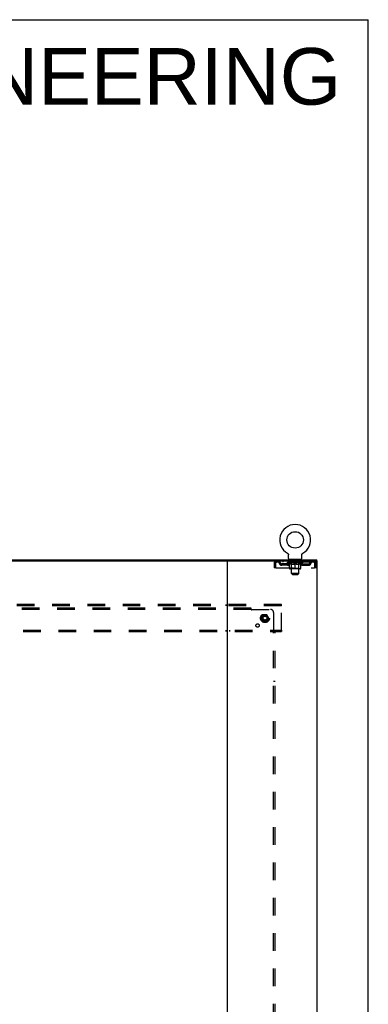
# Model space of a CAD drawing. Header units: inches. Extents: x 0 to 268, y 0 to 174.
# Tile 77 of 77: x 239 to 268, y 91 to 174. Entities that reach past the tile are written whole.
import ezdxf

# ---------------------------------------------------------------- set-up
doc = ezdxf.new("R2010")
doc.units = ezdxf.units.IN
doc.header["$LTSCALE"] = 14.749625
doc.header["$MEASUREMENT"] = 0
doc.linetypes.add('DOT', pattern=[0.2, 0.1, -0.1])
doc.linetypes.add('HIDDEN', pattern=[0.2, 0.1, -0.1])
doc.layers.get('0').update_dxf_attribs({"linetype": 'CONTINUOUS'})
for name, color, linetype in [('DEFAULT_2', 8, 'HIDDEN'), ('DIMENSIONS', 7, 'CONTINUOUS'), ('SUBPANEL', 7, 'CONTINUOUS')]:
    doc.layers.add(name, color=color, linetype=linetype)
doc.styles.get("Standard").update_dxf_attribs({"font": 'arial.ttf'})

msp = doc.modelspace()

# ---------------------------------------------------------------- linework, layer by layer
at = {"color": 7, "linetype": 'Continuous'}
for p, q in [((0, 173.525), (268.175, 173.525)), ((268.175, 0), (268.175, 173.525)), ((261.421, 128.945), (261.42, 128.945)), ((261.42, 128.945), (261.425, 128.943)), ((261.423, 128.944), (261.422, 128.945)), ((261.425, 128.943), (261.429, 128.94)), ((261.429, 128.94), (261.433, 128.937)), ((261.433, 128.937), (261.437, 128.934)), ((261.437, 128.934), (261.441, 128.931)), ((261.441, 128.931), (261.445, 128.928)), ((261.445, 128.928), (261.449, 128.924)), ((261.449, 128.924), (261.452, 128.921)), ((261.452, 128.921), (261.456, 128.917)), ((261.456, 128.917), (261.459, 128.913)), ((261.459, 128.913), (261.463, 128.909)), ((261.462, 128.909), (261.466, 128.905)), ((261.465, 128.905), (261.468, 128.901)), ((261.468, 128.901), (261.471, 128.897)), ((261.471, 128.897), (261.474, 128.892)), ((261.474, 128.892), (261.476, 128.888)), ((261.476, 128.888), (261.479, 128.883)), ((261.479, 128.883), (261.481, 128.879)), ((261.481, 128.879), (261.483, 128.874)), ((261.483, 128.874), (261.485, 128.869)), ((261.485, 128.869), (261.486, 128.865)), ((261.486, 128.865), (261.488, 128.86)), ((261.488, 128.86), (261.489, 128.855)), ((261.489, 128.855), (261.49, 128.85)), ((261.49, 128.85), (261.491, 128.845)), ((261.491, 128.845), (261.492, 128.84)), ((261.492, 128.84), (261.492, 128.835)), ((261.493, 128.825), (261.493, 128.82)), ((261.493, 128.506), (261.493, 128.82)), ((261.556, 128.437), (261.556, 128.407)), ((262.556, 128.437), (261.556, 128.437)), ((262.556, 128.437), (262.556, 128.407)), ((262.618, 128.506), (262.618, 128.82)), ((262.619, 128.835), (262.62, 128.84)), ((262.619, 128.83), (262.619, 128.835)), ((262.62, 128.845), (262.621, 128.85)), ((262.62, 128.84), (262.62, 128.845)), ((262.621, 128.85), (262.622, 128.855)), ((262.622, 128.855), (262.624, 128.86)), ((262.624, 128.86), (262.625, 128.865)), ((262.625, 128.865), (262.627, 128.869)), ((262.627, 128.869), (262.629, 128.874)), ((262.629, 128.874), (262.631, 128.879)), ((262.631, 128.879), (262.633, 128.883)), ((262.633, 128.883), (262.635, 128.888)), ((262.635, 128.888), (262.638, 128.892)), ((262.638, 128.892), (262.64, 128.897)), ((262.64, 128.897), (262.643, 128.901)), ((262.643, 128.901), (262.646, 128.905)), ((262.646, 128.905), (262.649, 128.909)), ((262.649, 128.909), (262.652, 128.913)), ((262.652, 128.913), (262.656, 128.917)), ((262.656, 128.917), (262.659, 128.921)), ((262.659, 128.921), (262.663, 128.924)), ((262.663, 128.924), (262.666, 128.928)), ((262.666, 128.928), (262.67, 128.931)), ((262.67, 128.931), (262.674, 128.934)), ((262.674, 128.934), (262.678, 128.937)), ((262.678, 128.937), (262.682, 128.94)), ((262.682, 128.94), (262.687, 128.943)), ((262.682, 128.94), (262.684, 128.941)), ((262.687, 128.943), (262.691, 128.945)), ((262.69, 128.945), (262.688, 128.944)), ((262.691, 128.945), (262.691, 128.945)), ((263.858, 128.303), (263.858, 128.407)), ((193.601, 128.303), (256.469, 128.303))]:
    msp.add_line(p, q, dxfattribs=at)
at = {"color": 3, "linetype": 'Continuous'}
for p, q in [((186.212, 128.407), (263.858, 128.407)), ((256.41, 48.511), (256.41, 128.303)), ((256.469, 128.303), (263.91, 128.303)), ((263.91, 48.511), (263.91, 128.303))]:
    msp.add_line(p, q, dxfattribs=at)
at = {"color": 7, "linetype": 'Continuous'}
for points in [[(261.492, 128.835), (261.493, 128.83), (261.493, 128.825)], [(262.618, 128.82), (262.618, 128.825), (262.619, 128.83)], [(262.618, 128.82), (262.618, 128.825), (262.619, 128.83)]]:
    msp.add_lwpolyline(points, dxfattribs=at)
msp.add_circle((262.056, 130.065), 0.688, dxfattribs=at)
for centre, radius, start, end in [((262.056, 130.065), 1.288, 299.50527, 240.49473), ((261.562, 128.506), 0.069, 180, 265), ((262.549, 128.506), 0.069, 275, 360)]:
    msp.add_arc(centre, radius, start, end, dxfattribs=at)
at = {"layer": 'DEFAULT_2', "color": 8, "linetype": 'HIDDEN'}
for p, q in [((261.42, 128.945), (261.42, 128.945)), ((261.428, 128.941), (261.429, 128.94)), ((261.653, 128.437), (261.653, 128.407)), ((261.691, 128.347), (261.691, 128.427)), ((261.761, 128.337), (261.701, 128.337)), ((261.756, 127.256), (261.756, 128.327)), ((262.411, 128.337), (262.351, 128.337)), ((262.356, 127.256), (262.356, 128.327)), ((262.421, 128.347), (262.421, 128.427)), ((262.459, 128.437), (262.459, 128.407)), ((260.306, 128.136), (260.306, 127.741)), ((260.306, 128.136), (260.41, 128.136)), ((260.41, 127.741), (260.306, 127.741)), ((260.41, 128.136), (260.41, 127.741)), ((260.44, 127.741), (260.44, 128.136)), ((260.44, 127.741), (263.672, 127.741)), ((260.473, 128.303), (260.473, 128.199)), ((263.639, 128.199), (260.473, 128.199)), ((260.941, 127.948), (260.941, 128.052)), ((261.424, 128.052), (260.941, 128.052)), ((261.424, 127.948), (260.941, 127.948)), ((261.024, 128.303), (261.024, 128.199)), ((261.191, 127.948), (261.191, 128.052)), ((261.422, 128.152), (261.422, 128.199)), ((262.689, 128.152), (261.422, 128.152)), ((261.582, 128.041), (261.422, 128.152)), ((261.432, 128.193), (261.432, 128.199)), ((261.441, 128.189), (261.441, 128.193)), ((261.441, 128.189), (262.671, 128.189)), ((261.45, 128.189), (261.45, 128.193)), ((261.451, 128.189), (261.451, 128.193)), ((261.461, 128.193), (261.461, 128.199)), ((261.477, 128.189), (261.477, 128.193)), ((261.479, 128.189), (261.479, 128.193)), ((261.507, 128.193), (261.507, 128.199)), ((261.522, 128.189), (261.522, 128.193)), ((261.524, 128.189), (261.524, 128.193)), ((261.729, 128.192), (261.527, 128.192)), ((261.571, 128.193), (261.571, 128.199)), ((261.572, 128.189), (261.572, 128.192)), ((261.573, 128.189), (261.573, 128.192)), ((261.576, 128.189), (261.576, 128.192)), ((261.582, 128.041), (261.592, 128.041)), ((261.583, 128.189), (261.583, 128.193)), ((261.583, 128.189), (261.583, 128.192)), ((261.586, 128.189), (261.586, 128.193)), ((261.59, 128.189), (261.59, 128.193)), ((261.592, 127.678), (261.592, 128.084)), ((261.594, 128.189), (261.594, 128.192)), ((261.608, 128.189), (261.608, 128.192)), ((261.618, 128.199), (261.618, 128.303)), ((261.626, 128.189), (261.626, 128.192)), ((261.627, 128.189), (261.627, 128.195)), ((262.482, 127.641), (261.629, 127.641)), ((261.647, 128.189), (261.647, 128.192)), ((261.649, 128.193), (261.649, 128.199)), ((261.658, 128.189), (261.658, 128.193)), ((261.662, 128.189), (261.662, 128.193)), ((261.672, 128.189), (261.672, 128.192)), ((261.683, 128.189), (261.683, 128.196)), ((261.699, 128.189), (261.699, 128.192)), ((261.702, 128.189), (261.702, 128.192)), ((261.743, 127.681), (261.703, 127.641)), ((261.729, 128.189), (261.729, 128.192)), ((261.796, 128.192), (261.734, 128.192)), ((261.735, 128.041), (261.914, 128.041)), ((261.739, 128.193), (261.739, 128.199)), ((261.743, 127.681), (261.743, 128.149)), ((262.368, 127.681), (261.743, 127.681)), ((261.746, 128.189), (261.746, 128.193)), ((261.751, 128.189), (261.751, 128.193)), ((261.757, 128.189), (261.757, 128.198)), ((261.761, 128.189), (261.761, 128.192)), ((261.772, 128.189), (261.772, 128.192)), ((261.796, 128.189), (261.796, 128.192)), ((261.871, 128.192), (261.812, 128.192)), ((261.832, 128.189), (261.832, 128.192)), ((261.839, 128.193), (261.839, 128.199)), ((261.843, 128.189), (261.843, 128.193)), ((261.845, 128.189), (261.845, 128.198)), ((261.848, 128.189), (261.848, 128.193)), ((261.855, 128.189), (261.855, 128.193)), ((261.871, 128.189), (261.871, 128.192)), ((261.951, 128.192), (261.897, 128.192)), ((261.91, 128.189), (261.91, 128.192)), ((261.941, 128.192), (262.019, 128.197)), ((261.946, 128.193), (261.946, 128.199)), ((261.946, 128.193), (261.946, 128.199)), ((261.946, 128.199), (261.946, 128.199)), ((261.946, 128.189), (261.946, 128.193)), ((261.95, 128.189), (261.95, 128.193)), ((261.951, 128.189), (261.951, 128.192)), ((261.952, 128.189), (261.952, 128.193)), ((261.987, 128.192), (262.051, 128.192)), ((261.992, 128.189), (261.992, 128.192)), ((261.998, 128.192), (261.998, 128.196)), ((262.019, 128.192), (262.019, 128.197)), ((262.035, 128.189), (262.035, 128.192)), ((262.053, 128.193), (262.053, 128.193)), ((262.053, 128.189), (262.053, 128.193)), ((262.053, 128.189), (262.053, 128.193)), ((262.056, 128.193), (262.056, 128.199)), ((262.056, 128.199), (262.17, 128.192)), ((262.056, 127.641), (262.056, 128.085)), ((262.058, 128.189), (262.058, 128.193)), ((262.058, 128.189), (262.058, 128.193)), ((262.058, 128.193), (262.058, 128.193)), ((262.077, 128.189), (262.077, 128.192)), ((262.077, 128.192), (262.125, 128.192)), ((262.119, 128.189), (262.119, 128.192)), ((262.16, 128.189), (262.16, 128.193)), ((262.16, 128.189), (262.16, 128.192)), ((262.16, 128.192), (262.215, 128.192)), ((262.161, 128.189), (262.161, 128.193)), ((262.165, 128.199), (262.166, 128.199)), ((262.165, 128.193), (262.165, 128.199)), ((262.165, 128.189), (262.165, 128.193)), ((262.166, 128.193), (262.166, 128.199)), ((262.197, 128.041), (262.377, 128.041)), ((262.202, 128.189), (262.202, 128.192)), ((262.241, 128.189), (262.241, 128.192)), ((262.241, 128.192), (262.3, 128.192)), ((262.256, 128.189), (262.256, 128.193)), ((262.264, 128.189), (262.264, 128.193)), ((262.266, 128.189), (262.266, 128.198)), ((262.269, 128.189), (262.269, 128.193)), ((262.272, 128.193), (262.272, 128.199)), ((262.28, 128.189), (262.28, 128.192)), ((262.316, 128.189), (262.316, 128.192)), ((262.316, 128.192), (262.378, 128.192)), ((262.34, 128.189), (262.34, 128.192)), ((262.351, 128.189), (262.351, 128.192)), ((262.355, 128.189), (262.355, 128.198)), ((262.361, 128.189), (262.361, 128.193)), ((262.366, 128.189), (262.366, 128.193)), ((262.368, 127.681), (262.368, 128.149)), ((262.368, 127.681), (262.408, 127.641)), ((262.372, 128.193), (262.372, 128.199)), ((262.383, 128.189), (262.383, 128.192)), ((262.383, 128.192), (262.584, 128.192)), ((262.41, 128.189), (262.41, 128.192)), ((262.413, 128.189), (262.413, 128.192)), ((262.428, 128.189), (262.428, 128.196)), ((262.44, 128.189), (262.44, 128.192)), ((262.449, 128.189), (262.449, 128.193)), ((262.453, 128.189), (262.453, 128.193)), ((262.463, 128.193), (262.463, 128.199)), ((262.464, 128.189), (262.464, 128.192)), ((262.485, 128.189), (262.485, 128.195)), ((262.485, 128.189), (262.485, 128.192)), ((262.493, 128.199), (262.493, 128.303)), ((262.503, 128.189), (262.503, 128.192)), ((262.517, 128.189), (262.517, 128.192)), ((262.519, 127.678), (262.519, 128.084)), ((262.519, 128.041), (262.53, 128.041)), ((262.522, 128.189), (262.522, 128.193)), ((262.525, 128.189), (262.525, 128.193)), ((262.529, 128.189), (262.529, 128.193)), ((262.529, 128.189), (262.529, 128.192)), ((262.53, 128.041), (262.689, 128.152)), ((262.536, 128.189), (262.536, 128.192)), ((262.539, 128.189), (262.539, 128.192)), ((262.539, 128.189), (262.539, 128.192)), ((262.541, 128.193), (262.541, 128.199)), ((262.587, 128.189), (262.587, 128.193)), ((262.59, 128.189), (262.59, 128.193)), ((262.604, 128.193), (262.604, 128.199)), ((262.633, 128.189), (262.633, 128.193)), ((262.635, 128.189), (262.635, 128.193)), ((262.651, 128.193), (262.651, 128.199)), ((262.661, 128.189), (262.661, 128.193)), ((262.662, 128.189), (262.662, 128.193)), ((262.671, 128.189), (262.671, 128.193)), ((262.679, 128.193), (262.679, 128.199)), ((262.687, 128.052), (263.17, 128.052)), ((262.687, 127.948), (263.17, 127.948)), ((262.689, 128.152), (262.689, 128.199)), ((262.92, 127.948), (262.92, 128.052)), ((263.087, 128.303), (263.087, 128.199)), ((263.17, 127.948), (263.17, 128.052)), ((263.639, 128.303), (263.639, 128.199)), ((263.672, 128.136), (263.672, 127.741)), ((263.806, 128.136), (263.702, 128.136)), ((263.702, 127.741), (263.702, 128.136)), ((263.806, 127.741), (263.702, 127.741)), ((263.806, 127.741), (263.806, 128.136)), ((262.356, 127.256), (261.756, 127.256)), ((261.825, 127.187), (261.756, 127.256)), ((261.825, 127.187), (262.287, 127.187)), ((262.287, 127.187), (262.356, 127.256)), ((260.91, 124.657), (189.16, 124.657)), ((260.91, 124.553), (189.16, 124.553)), ((256.26, 124.657), (256.26, 124.553)), ((256.56, 124.657), (256.56, 124.553)), ((260.91, 124.553), (260.91, 124.657)), ((260.91, 122.511), (260.91, 124.553)), ((259.372, 123.805), (259.217, 123.537)), ((259.217, 123.527), (259.372, 123.26)), ((259.689, 123.81), (259.38, 123.81)), ((259.852, 123.537), (259.698, 123.805)), ((259.698, 123.26), (259.852, 123.527)), ((259.689, 123.255), (259.38, 123.255)), ((189.16, 122.511), (260.91, 122.511)), ((189.16, 122.407), (260.91, 122.407)), ((256.26, 122.511), (256.26, 122.407)), ((256.56, 122.511), (256.56, 122.407)), ((260.91, 122.511), (260.91, 122.407))]:
    msp.add_line(p, q, dxfattribs=at)
for points in [[(260.473, 128.303), (260.47, 128.302), (260.468, 128.299), (260.466, 128.294), (260.463, 128.287), (260.461, 128.278), (260.459, 128.267), (260.456, 128.254), (260.454, 128.24), (260.452, 128.225), (260.449, 128.209), (260.447, 128.191), (260.444, 128.173), (260.442, 128.155), (260.44, 128.136)], [(260.473, 128.199), (260.47, 128.199), (260.468, 128.198), (260.466, 128.196), (260.463, 128.193), (260.461, 128.19), (260.459, 128.185), (260.456, 128.181), (260.454, 128.175), (260.452, 128.17), (260.449, 128.163), (260.447, 128.157), (260.444, 128.15), (260.442, 128.143), (260.44, 128.136)], [(261.742, 128.041), (261.717, 128.045), (261.693, 128.051), (261.668, 128.058), (261.643, 128.066), (261.618, 128.074), (261.592, 128.084)], [(261.592, 128.083), (261.617, 128.074), (261.641, 128.065), (261.665, 128.058), (261.688, 128.051), (261.711, 128.046), (261.735, 128.041)], [(262.056, 128.085), (262.03, 128.075), (262.004, 128.066), (261.979, 128.058), (261.954, 128.051), (261.929, 128.045), (261.905, 128.041)], [(261.914, 128.041), (261.938, 128.046), (261.961, 128.051), (261.984, 128.058), (262.008, 128.065), (262.032, 128.074), (262.056, 128.083)], [(262.207, 128.041), (262.182, 128.045), (262.157, 128.051), (262.132, 128.058), (262.107, 128.066), (262.081, 128.075), (262.056, 128.085)], [(262.056, 128.083), (262.08, 128.073), (262.104, 128.065), (262.127, 128.058), (262.151, 128.051), (262.174, 128.045), (262.197, 128.041)], [(262.519, 128.084), (262.493, 128.074), (262.468, 128.065), (262.443, 128.058), (262.418, 128.051), (262.394, 128.045), (262.369, 128.041)], [(262.377, 128.041), (262.4, 128.046), (262.424, 128.051), (262.447, 128.058), (262.471, 128.065), (262.495, 128.074), (262.519, 128.083)], [(263.643, 128.299), (263.641, 128.302), (263.639, 128.303)], [(263.651, 128.19), (263.648, 128.193), (263.646, 128.196), (263.643, 128.198), (263.641, 128.199), (263.639, 128.199)], [(263.643, 128.299), (263.646, 128.294), (263.648, 128.287), (263.651, 128.278), (263.653, 128.267), (263.655, 128.254), (263.658, 128.24), (263.66, 128.225), (263.662, 128.209), (263.665, 128.191), (263.667, 128.173), (263.669, 128.155), (263.672, 128.136)], [(263.651, 128.19), (263.653, 128.185), (263.655, 128.181), (263.658, 128.175), (263.66, 128.17), (263.662, 128.163), (263.665, 128.157), (263.667, 128.15), (263.669, 128.143), (263.672, 128.136)]]:
    msp.add_lwpolyline(points, dxfattribs=at)
for radius in [0.372, 0.356, 0.312, 0.204, 0.188, 0.183, 0.165]:
    msp.add_circle((259.535, 123.532), radius, dxfattribs=at)
at = {"layer": 'DEFAULT_2', "color": 8, "linetype": 'DOT'}
msp.add_circle((259.535, 123.532), 0.17, dxfattribs=at)
at = {"layer": 'DEFAULT_2', "color": 8, "linetype": 'HIDDEN'}
for centre, radius, start, end in [((261.562, 128.506), 0.069, 265, 270), ((261.681, 128.427), 0.01, 0, 90), ((261.701, 128.347), 0.01, 180, 270), ((261.746, 128.327), 0.01, 0, 90), ((262.366, 128.327), 0.01, 90, 180), ((262.411, 128.347), 0.01, 270, 360), ((262.431, 128.427), 0.01, 90, 180), ((262.549, 128.506), 0.069, 270, 275), ((260.473, 128.136), 0.167, 90, 180), ((260.473, 128.136), 0.063, 90, 180), ((260.652, 128.136), 0.167, 8.07163, 90), ((260.653, 128.137), 0.0625, 7.98631, 90), ((260.941, 128.177), 0.229, 187.98631, 270), ((260.941, 128.177), 0.125, 188.07163, 270), ((261.424, 128.177), 0.125, 270, 351.92837), ((261.424, 128.177), 0.229, 270, 352.01369), ((261.713, 128.136), 0.167, 90, 171.92837), ((261.629, 127.678), 0.0371, 180, 270), ((261.713, 128.137), 0.0625, 90, 172.01369), ((261.703, 128.149), 0.0398, 0, 90), ((262.408, 128.149), 0.0398, 90, 180), ((262.398, 128.136), 0.167, 8.07163, 90), ((262.399, 128.137), 0.0625, 7.98631, 90), ((262.687, 128.177), 0.229, 187.98631, 270), ((262.482, 127.678), 0.0371, 270, 360), ((262.687, 128.177), 0.125, 188.07163, 270), ((263.17, 128.177), 0.125, 270, 351.92837), ((263.17, 128.177), 0.229, 270, 352.01369), ((263.459, 128.136), 0.167, 90, 171.92837), ((263.459, 128.137), 0.0625, 90, 172.01369), ((263.639, 128.136), 0.167, 0, 90), ((263.639, 128.136), 0.063, 0, 90), ((259.226, 123.532), 0.01, 150.01268, 209.98829), ((259.38, 123.8), 0.01, 90.01235, 149.98915), ((259.689, 123.8), 0.01, 30.01204, 89.98872), ((259.844, 123.532), 0.01, 330.01268, 29.98829), ((259.38, 123.265), 0.01, 210.01204, 269.98872), ((259.689, 123.265), 0.01, 270.01235, 329.98915)]:
    msp.add_arc(centre, radius, start, end, dxfattribs=at)
for centre, major_axis, ratio, start_param, end_param in [((262.056, 128.199), (0.633, 0.007), 0.05963, 2.96643, 3.140963), ((261.403, 128.187), (0.198, 0), 0.060556, 0.430652, 1.470503), ((262.056, 128.199), (0.633, 0), 0.060556, -3.141593, -2.96706), ((261.403, 128.181), (0.198, 0.002), 0.05963, 1.376596, 1.469874), ((262.056, 128.199), (0.633, 0.013), 0.05688, 2.791345, 2.965878), ((261.378, 128.187), (0.198, 0.002), 0.05963, 0.25549, 1.295341), ((261.447, 128.187), (0.198, -0.002), 0.05963, 0.605815, 1.645666), ((262.056, 128.199), (0.633, -0.007), 0.05963, -2.96643, -2.791898), ((261.447, 128.181), (0.198, 0), 0.060556, 1.551758, 1.645036), ((261.378, 128.181), (0.198, 0.004), 0.05688, 1.20151, 1.294789), ((261.448, 128.183), (0.164, 0.002), 0.05963, 1.065228, 1.614276), ((261.428, 128.183), (0.164, 0.003), 0.05688, 0.890143, 1.43919), ((261.486, 128.183), (0.164, 0), 0.060556, 1.240391, 1.789438), ((262.056, 128.199), (0.633, 0.019), 0.052395, 2.616403, 2.790936), ((261.375, 128.187), (0.198, 0.004), 0.05688, 0.080405, 1.120256), ((261.509, 128.187), (0.198, -0.004), 0.05688, 0.7809, 1.820751), ((262.056, 128.199), (0.633, -0.013), 0.05688, -2.791345, -2.616812), ((261.509, 128.181), (0.198, -0.002), 0.05963, 1.72692, 1.820198), ((261.375, 128.181), (0.198, 0.006), 0.052395, 1.026568, 1.119847), ((261.428, 128.183), (0.164, 0.005), 0.052395, 0.715201, 1.264248), ((261.542, 128.183), (0.164, -0.002), 0.05963, 1.415553, 1.9646), ((262.056, 128.199), (0.633, 0.025), 0.046319, 2.441654, 2.616187), ((261.589, 128.187), (0.198, -0.006), 0.052395, 0.955842, 1.995693), ((262.056, 128.199), (0.633, -0.019), 0.052395, -2.616403, -2.44187), ((261.392, 128.187), (0.198, 0.006), 0.052395, -0.094537, 0.945314), ((261.589, 128.181), (0.198, -0.004), 0.05688, 1.902006, 1.995284), ((261.392, 128.181), (0.198, 0.008), 0.046319, 0.851819, 0.945098), ((261.446, 128.183), (0.164, 0.006), 0.046319, 0.540452, 1.089499), ((261.613, 128.183), (0.164, -0.003), 0.05688, 1.590638, 2.139686), ((262.056, 128.199), (0.633, 0.029), 0.038841, 2.267123, 2.441656), ((261.682, 128.187), (0.198, -0.008), 0.046319, 1.130591, 2.170442), ((261.429, 128.187), (0.198, 0.008), 0.046319, -0.269286, 0.770565), ((262.056, 128.199), (0.633, -0.025), 0.046319, -2.441654, -2.267121), ((261.682, 128.181), (0.198, -0.006), 0.052395, 2.076947, 2.170226), ((261.429, 128.181), (0.198, 0.009), 0.038841, 0.677289, 0.770567), ((261.483, 128.183), (0.164, 0.008), 0.038841, 0.365921, 0.914969), ((261.697, 128.183), (0.164, -0.005), 0.052395, 1.76558, 2.314627), ((262.056, 128.199), (0.633, 0.033), 0.030195, 2.09281, 2.267343), ((261.787, 128.187), (0.198, -0.009), 0.038841, 1.305122, 2.344973), ((261.485, 128.187), (0.198, 0.009), 0.038841, -0.443817, 0.596034), ((262.056, 128.199), (0.633, -0.029), 0.038841, -2.267123, -2.092591), ((261.787, 128.181), (0.198, -0.008), 0.046319, 2.251696, 2.344975), ((261.485, 128.181), (0.198, 0.01), 0.030195, 0.502975, 0.596254), ((261.537, 128.183), (0.164, 0.009), 0.030195, 0.191608, 0.740655), ((261.793, 128.183), (0.164, -0.006), 0.046319, 1.940329, 2.489376), ((261.558, 128.187), (0.198, 0.01), 0.030195, -0.61813, 0.421721), ((262.056, 128.199), (0.633, 0.036), 0.020645, 1.918687, 2.09322), ((261.9, 128.187), (0.198, -0.01), 0.030195, 1.479435, 2.519286), ((262.056, 128.199), (0.633, -0.033), 0.030195, -2.09281, -1.918277), ((261.9, 128.181), (0.198, -0.009), 0.038841, 2.426227, 2.519505), ((261.558, 128.181), (0.198, 0.011), 0.020645, 0.328852, 0.422131), ((261.607, 128.183), (0.164, 0.009), 0.020645, 0.017485, 0.566532), ((261.896, 128.183), (0.164, -0.008), 0.038841, 2.11486, 2.663907), ((261.647, 128.187), (0.198, 0.011), 0.020645, -0.792253, 0.247598), ((262.056, 128.199), (0.633, 0.038), 0.010478, 1.744704, 1.919237), ((262.018, 128.187), (0.198, -0.011), 0.020645, 1.653558, 2.693409), ((262.056, 128.199), (0.633, -0.036), 0.020645, -1.918687, -1.744154), ((262.018, 128.181), (0.198, -0.01), 0.030195, 2.60054, 2.693819), ((261.647, 128.181), (0.198, 0.012), 0.010478, 0.154869, 0.248148), ((261.691, 128.183), (0.164, 0.01), 0.010478, 6.126688, 6.675735), ((262.005, 128.183), (0.164, -0.009), 0.030195, 2.289173, 2.83822), ((261.748, 128.187), (0.198, 0.012), 0.010478, -0.966236, -0.000846), ((262.136, 128.187), (0.198, -0.012), 0.010478, 1.827541, 2.867392), ((262.056, 128.199), (0.633, -0.038), 0.010478, -1.744704, -1.570171), ((262.136, 128.181), (0.198, -0.011), 0.020645, 2.774664, 2.867942), ((262.114, 128.183), (0.164, -0.009), 0.020645, 2.463296, 3.012344), ((261.975, 128.187), (0.198, 0.012), 0.010478, 0.274201, 1.314052), ((261.889, 128.183), (0.164, 0.01), 0.010478, -0.000298, 0.504314), ((261.859, 128.181), (0.198, 0.012), 0.010478, 0.192946, 0.399283), ((262.056, 128.199), (0.633, 0.038), 0.010478, -1.578586, -1.396888), ((262.253, 128.181), (0.198, -0.012), 0.010478, 2.948646, 3.041925), ((262.223, 128.183), (0.164, -0.01), 0.010478, 2.637279, 3.142076), ((262.094, 128.187), (0.198, 0.011), 0.020645, 0.448184, 1.488034), ((261.997, 128.183), (0.164, 0.009), 0.020645, 0.129249, 0.678296), ((261.975, 128.181), (0.198, 0.011), 0.020645, 0.273651, 0.366929), ((262.363, 128.187), (0.198, -0.012), 0.010478, -3.140747, -2.175357), ((262.056, 128.199), (0.633, 0.036), 0.020645, -1.397439, -1.222906), ((262.056, 128.199), (0.633, -0.038), 0.010478, 1.222355, 1.396888), ((262.212, 128.187), (0.198, 0.01), 0.030195, 0.622307, 1.662158), ((262.107, 128.183), (0.164, 0.009), 0.030195, 0.303372, 0.852419), ((262.42, 128.183), (0.164, -0.01), 0.010478, 2.749043, 3.29809), ((262.464, 128.187), (0.198, -0.011), 0.020645, 2.893995, 3.933846), ((262.094, 128.181), (0.198, 0.01), 0.030195, 0.447774, 0.541052), ((262.464, 128.181), (0.198, -0.012), 0.010478, 2.893445, 2.986723), ((262.056, 128.199), (0.633, 0.033), 0.030195, -1.223315, -1.048783), ((262.056, 128.199), (0.633, -0.036), 0.020645, 1.048373, 1.222906), ((262.325, 128.187), (0.198, 0.009), 0.038841, 0.79662, 1.836471), ((262.215, 128.183), (0.164, 0.008), 0.038841, 0.477686, 1.026733), ((262.504, 128.183), (0.164, -0.009), 0.020645, 2.57506, 3.124108), ((262.553, 128.187), (0.198, -0.01), 0.030195, 2.719872, 3.759723), ((262.429, 128.187), (0.198, 0.008), 0.046319, 0.971151, 2.011002), ((262.212, 128.181), (0.198, 0.009), 0.038841, 0.622087, 0.715366), ((262.553, 128.181), (0.198, -0.011), 0.020645, 2.719462, 2.812741), ((262.056, 128.199), (0.633, 0.029), 0.038841, -1.049002, -0.874469), ((262.056, 128.199), (0.633, -0.033), 0.030195, 0.87425, 1.048783), ((262.319, 128.183), (0.164, 0.006), 0.046319, 0.652216, 1.201263), ((262.523, 128.187), (0.198, 0.006), 0.052395, 1.1459, 2.185751), ((262.574, 128.183), (0.164, -0.009), 0.030195, 2.400937, 2.949985), ((262.627, 128.187), (0.198, -0.009), 0.038841, 2.545558, 3.585409), ((262.414, 128.183), (0.164, 0.005), 0.052395, 0.826965, 1.376012), ((262.325, 128.181), (0.198, 0.008), 0.046319, 0.796618, 0.889896), ((262.627, 128.181), (0.198, -0.01), 0.030195, 2.545339, 2.638617), ((262.602, 128.187), (0.198, 0.004), 0.05688, 1.320842, 2.360692), ((262.056, 128.199), (0.633, 0.025), 0.046319, -0.874471, -0.699939), ((262.056, 128.199), (0.633, -0.029), 0.038841, 0.699936, 0.874469), ((262.683, 128.187), (0.198, -0.008), 0.046319, 2.371028, 3.410879), ((262.629, 128.183), (0.164, -0.008), 0.038841, 2.226624, 2.775671), ((262.665, 128.187), (0.198, 0.002), 0.05963, 1.495927, 2.535778), ((262.499, 128.183), (0.164, 0.003), 0.05688, 1.001907, 1.550954), ((262.72, 128.187), (0.198, -0.006), 0.052395, 2.196279, 3.23613), ((262.429, 128.181), (0.198, 0.006), 0.052395, 0.971367, 1.064645), ((262.665, 128.183), (0.164, -0.006), 0.046319, 2.052093, 2.601141), ((262.709, 128.187), (0.198, 0), 0.060556, 1.671089, 2.71094), ((262.683, 128.181), (0.198, -0.009), 0.038841, 2.371026, 2.464304), ((262.737, 128.187), (0.198, -0.004), 0.05688, 2.021337, 3.061188), ((262.056, 128.199), (0.633, 0.019), 0.052395, -0.699723, -0.52519), ((262.056, 128.199), (0.633, -0.025), 0.046319, 0.525406, 0.699939), ((262.733, 128.187), (0.198, -0.002), 0.05963, 1.846251, 2.886102), ((262.57, 128.183), (0.164, 0.002), 0.05963, 1.176993, 1.72604), ((262.684, 128.183), (0.164, -0.005), 0.052395, 1.877344, 2.426392), ((262.625, 128.183), (0.164, 0), 0.060556, 1.352155, 1.901202), ((262.683, 128.183), (0.164, -0.003), 0.05688, 1.702402, 2.25145), ((262.663, 128.183), (0.164, -0.002), 0.05963, 1.527317, 2.076364), ((262.523, 128.181), (0.198, 0.004), 0.05688, 1.146309, 1.239587), ((262.72, 128.181), (0.198, -0.008), 0.046319, 2.196495, 2.289773), ((262.056, 128.199), (0.633, 0.013), 0.05688, -0.524781, -0.350248), ((262.056, 128.199), (0.633, -0.019), 0.052395, 0.350657, 0.52519), ((262.602, 128.181), (0.198, 0.002), 0.05963, 1.321394, 1.414673), ((262.737, 128.181), (0.198, -0.006), 0.052395, 2.021746, 2.115024), ((262.056, 128.199), (0.633, 0.007), 0.05963, -0.349695, -0.175162), ((262.056, 128.199), (0.633, -0.013), 0.05688, 0.175715, 0.350248), ((262.665, 128.181), (0.198, 0), 0.060556, 1.496556, 1.589835), ((262.733, 128.181), (0.198, -0.004), 0.05688, 1.846804, 1.940083), ((262.709, 128.181), (0.198, -0.002), 0.05963, 1.671719, 1.764997), ((262.056, 128.199), (0.633, 0), 0.060556, -0.174533, 0), ((262.056, 128.199), (0.633, -0.007), 0.05963, 0.000629, 0.175162)]:
    msp.add_ellipse(centre, major_axis=major_axis, ratio=ratio, start_param=start_param, end_param=end_param, dxfattribs=at)
at = {"layer": 'SUBPANEL', "color": 8, "linetype": 'HIDDEN'}
for p, q in [((258.378, 124.376), (191.691, 124.376)), ((258.378, 124.251), (191.691, 124.251)), ((254.253, 124.251), (254.253, 124.376)), ((258.378, 124.21), (258.378, 124.376)), ((258.414, 124.251), (260.003, 124.251)), ((260.253, 124.001), (260.253, 122.411)), ((260.213, 122.376), (260.378, 122.376)), ((260.253, 54.438), (260.253, 122.376)), ((260.272, 122.393), (260.265, 122.4)), ((260.378, 54.438), (260.378, 122.376)), ((260.253, 118.251), (260.378, 118.251))]:
    msp.add_line(p, q, dxfattribs=at)
for points in [[(258.378, 124.289), (258.38, 124.287), (258.382, 124.285), (258.384, 124.282), (258.385, 124.28), (258.387, 124.278), (258.389, 124.276), (258.391, 124.275), (258.392, 124.273), (258.394, 124.271), (258.396, 124.27), (258.401, 124.264)], [(258.378, 124.21), (258.38, 124.211), (258.382, 124.212), (258.384, 124.213), (258.386, 124.214), (258.388, 124.215), (258.389, 124.216), (258.391, 124.218), (258.393, 124.22), (258.394, 124.221), (258.395, 124.223), (258.397, 124.225), (258.398, 124.228), (258.4, 124.23), (258.401, 124.232)], [(258.401, 124.264), (258.403, 124.262), (258.405, 124.26), (258.407, 124.258), (258.409, 124.256), (258.411, 124.254), (258.412, 124.253), (258.414, 124.251)], [(258.401, 124.232), (258.404, 124.237), (258.406, 124.24), (258.407, 124.242), (258.409, 124.245), (258.411, 124.247), (258.412, 124.249), (258.414, 124.251)], [(260.213, 122.376), (260.213, 122.378), (260.214, 122.38), (260.215, 122.382), (260.216, 122.383), (260.217, 122.385), (260.219, 122.387), (260.22, 122.388), (260.222, 122.39), (260.224, 122.391), (260.226, 122.393), (260.228, 122.394), (260.23, 122.396), (260.232, 122.397), (260.235, 122.399), (260.24, 122.402)], [(260.24, 122.402), (260.242, 122.403), (260.245, 122.405), (260.247, 122.406), (260.25, 122.408), (260.252, 122.41), (260.253, 122.411)], [(260.265, 122.4), (260.263, 122.402), (260.261, 122.404), (260.259, 122.406), (260.257, 122.408), (260.255, 122.41), (260.253, 122.411)], [(260.292, 122.376), (260.29, 122.378), (260.287, 122.379), (260.285, 122.381), (260.283, 122.383), (260.281, 122.385), (260.279, 122.386), (260.277, 122.388), (260.276, 122.39), (260.274, 122.391), (260.272, 122.393)]]:
    msp.add_lwpolyline(points, dxfattribs=at)
for centre, radius in [((259.535, 123.532), 0.25), ((258.916, 122.913), 0.141)]:
    msp.add_circle(centre, radius, dxfattribs=at)
msp.add_arc((260.003, 124.001), 0.25, 0, 90, dxfattribs=at)

# ---------------------------------------------------------------- texts
at = {"layer": 'DIMENSIONS', "color": 2, "linetype": 'Continuous', "insert": (206.046, 171.158), "char_height": 4.7325, "width": 119.52641, "attachment_point": 2, "line_spacing_factor": 0.9}
msp.add_mtext('SAGINAW CONTROL & ENGINEERING\\PSCE-N80RX7818', dxfattribs=at)

doc.saveas('drawing.dxf')
